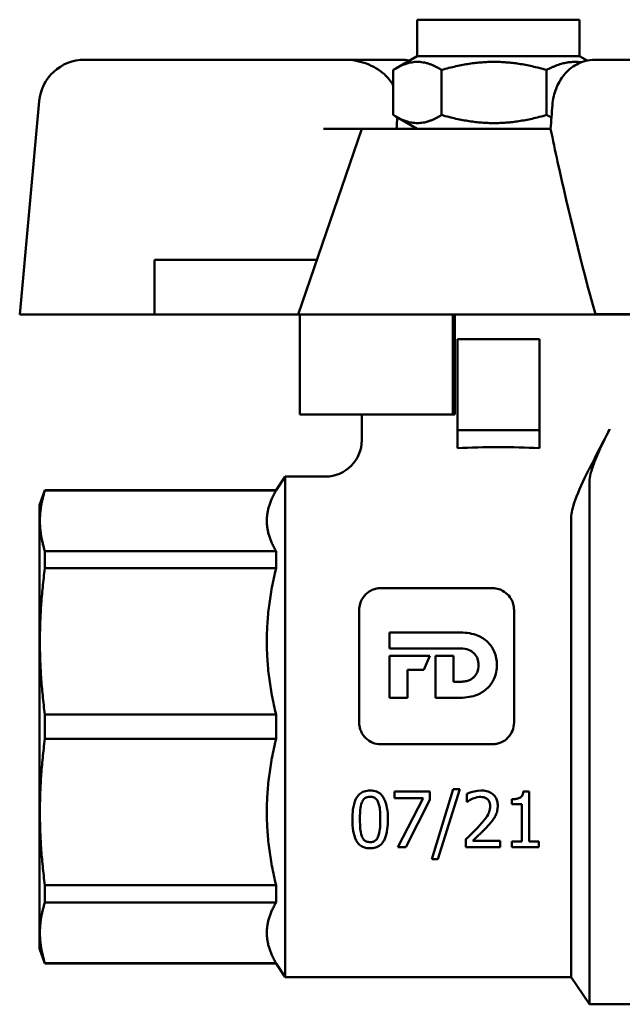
# Model space of a CAD drawing. Header units: millimetres. Extents: x 50 to 190, y 97 to 241.
# Tile 9 of 16: x 50 to 83, y 187 to 241. Entities that reach past the tile are written whole.
import ezdxf

# ---------------------------------------------------------------- set-up
doc = ezdxf.new("R2010")
doc.units = ezdxf.units.MM
doc.layers.add('Видимый контур (ГОСТ)', color=7, linetype='Continuous', lineweight=50)

msp = doc.modelspace()

# ---------------------------------------------------------------- linework, layer by layer
at = {"layer": 'Видимый контур (ГОСТ)'}
for p, q in [((71.581, 241.241), (80.481, 241.241)), ((71.581, 239.241), (71.581, 241.241)), ((80.481, 239.241), (80.481, 241.241)), ((71.581, 239.241), (70.404, 238.562)), ((71.581, 239.241), (80.481, 239.241)), ((80.481, 239.241), (80.909, 238.994)), ((67.616, 239.041), (53.308, 239.041)), ((70.697, 239.041), (67.616, 239.041)), ((81.365, 239.041), (88.278, 239.041)), ((70.264, 236.005), (70.264, 238.477)), ((72.912, 236.005), (72.912, 238.477)), ((78.679, 236.005), (78.679, 238.477)), ((50.812, 236.759), (49.749, 225.041)), ((71.581, 235.241), (70.404, 235.92)), ((68.531, 235.241), (65.031, 225.041)), ((68.531, 235.241), (66.433, 235.241)), ((68.531, 235.241), (78.902, 235.241)), ((57.144, 225.041), (57.144, 228.041)), ((57.144, 228.041), (59.05, 228.041)), ((66.06, 228.041), (59.05, 228.041)), ((49.749, 225.041), (57.144, 225.041)), ((59.05, 225.041), (57.144, 225.041)), ((59.05, 225.041), (65.031, 225.041)), ((65.132, 225.041), (65.031, 225.041)), ((65.132, 225.041), (65.132, 219.541)), ((73.523, 225.041), (65.132, 225.041)), ((73.523, 225.041), (73.523, 219.541)), ((81.367, 225.041), (73.523, 225.041)), ((73.644, 225.041), (73.644, 219.541)), ((88.23, 225.051), (81.363, 225.051)), ((88.23, 225.041), (81.367, 225.041)), ((78.281, 223.687), (73.781, 223.687)), ((73.781, 218.687), (73.781, 223.687)), ((78.281, 223.687), (78.281, 218.687)), ((65.132, 219.541), (73.523, 219.541)), ((68.531, 219.541), (68.531, 218.137)), ((73.644, 219.541), (73.523, 219.541)), ((73.781, 218.687), (78.281, 218.687)), ((73.781, 217.694), (73.781, 218.687)), ((78.281, 218.687), (78.281, 217.694)), ((63.825, 215.387), (64.331, 216.137)), ((64.331, 216.137), (64.331, 188.637)), ((66.531, 216.137), (64.331, 216.137)), ((50.831, 214.563), (51.131, 215.387)), ((51.131, 215.37), (51.131, 215.387)), ((63.825, 215.387), (51.131, 215.387)), ((63.825, 215.37), (51.131, 215.37)), ((63.825, 215.387), (63.825, 215.37)), ((81.031, 215.862), (81.031, 187.137)), ((50.831, 214.563), (50.831, 190.211)), ((80.031, 188.637), (80.031, 213.897)), ((51.131, 211.095), (51.131, 212.039)), ((63.825, 212.039), (51.131, 212.039)), ((63.825, 212.039), (63.825, 211.095)), ((63.825, 211.095), (51.131, 211.095)), ((75.708, 210.003), (69.57, 210.003)), ((68.39, 202.62), (68.39, 208.812)), ((76.89, 208.812), (76.89, 202.62)), ((70.061, 207.565), (70.061, 206.695)), ((70.061, 207.565), (73.945, 207.565)), ((73.96, 206.695), (70.061, 206.695)), ((70.061, 206.287), (70.061, 203.981)), ((70.061, 206.287), (72.268, 206.287)), ((71.937, 205.509), (72.268, 206.287)), ((72.574, 206.287), (72.574, 203.981)), ((72.574, 206.287), (73.559, 206.287)), ((73.559, 204.862), (73.559, 206.287)), ((71.937, 205.509), (71.045, 205.509)), ((71.045, 203.981), (71.045, 205.509)), ((73.559, 204.862), (73.96, 204.862)), ((71.045, 203.981), (70.061, 203.981)), ((73.924, 203.981), (72.574, 203.981)), ((51.131, 201.72), (51.131, 203.055)), ((63.825, 203.055), (51.131, 203.055)), ((63.825, 203.055), (63.825, 201.72)), ((63.825, 201.72), (51.131, 201.72)), ((69.57, 201.429), (75.708, 201.429)), ((72.268, 198.822), (70.334, 198.822)), ((70.334, 198.464), (70.334, 198.822)), ((72.268, 198.822), (72.268, 198.365)), ((72.37, 195.112), (73.558, 198.958)), ((73.908, 198.958), (72.715, 195.112)), ((73.908, 198.958), (73.558, 198.958)), ((74.309, 198.269), (74.309, 198.704)), ((77.717, 198.832), (77.401, 198.832)), ((77.717, 198.832), (77.717, 196.085)), ((70.334, 198.464), (71.908, 198.464)), ((70.515, 195.774), (71.908, 198.464)), ((72.268, 198.365), (70.949, 195.774)), ((74.309, 198.269), (74.331, 198.269)), ((76.771, 198.128), (76.771, 198.407)), ((76.771, 198.128), (77.324, 198.128)), ((77.324, 196.085), (77.324, 198.128)), ((74.244, 195.774), (74.244, 196.206)), ((76.124, 196.127), (74.627, 196.127)), ((76.124, 196.127), (76.124, 195.774)), ((77.324, 196.085), (76.771, 196.085)), ((76.771, 195.774), (76.771, 196.085)), ((78.258, 196.085), (77.717, 196.085)), ((78.258, 196.085), (78.258, 195.774)), ((70.515, 195.774), (70.949, 195.774)), ((74.244, 195.774), (76.124, 195.774)), ((76.771, 195.774), (78.258, 195.774)), ((72.37, 195.112), (72.715, 195.112)), ((51.131, 192.735), (51.131, 193.679)), ((63.825, 193.679), (51.131, 193.679)), ((63.825, 193.679), (63.825, 192.735)), ((63.825, 192.735), (51.131, 192.735)), ((50.831, 190.211), (51.131, 189.387)), ((51.131, 189.387), (51.131, 189.404)), ((63.825, 189.404), (51.131, 189.404)), ((63.825, 189.387), (51.131, 189.387)), ((63.825, 189.404), (63.825, 189.387)), ((63.825, 189.387), (64.331, 188.637)), ((80.031, 188.637), (64.331, 188.637)), ((80.031, 188.637), (81.031, 187.137)), ((85.531, 187.137), (81.031, 187.137))]:
    msp.add_line(p, q, dxfattribs=at)
msp.add_arc((66.531, 218.137), 2, 270, 0, dxfattribs=at)
for centre, major_axis, ratio, start_param, end_param in [((53.299, 236.541), (1.468, 2.027), 0.99646, 0.62518, 2.10871), ((76.031, 169.041), (-0.355, -105), 0.071348, 4.022622, 4.03046), ((76.031, 216.364), (-7.5, 0), 0.185824, 4.407696, 5.017082)]:
    msp.add_ellipse(centre, major_axis=major_axis, ratio=ratio, start_param=start_param, end_param=end_param, dxfattribs=at)
for points, knots in [([(67.616, 239.041), (67.996, 239.041), (68.444, 238.959), (69.135, 238.698), (69.507, 238.479), (69.954, 238.074), (70.133, 237.855), (70.262, 237.629)], [1.997133, 1.997133, 1.997133, 1.997133, 2.1112677, 2.1112677, 2.2193159, 2.2193159, 2.2931681, 2.2931681, 2.2931681, 2.2931681]), ([(78.996, 236.541), (79.008, 236.707), (79.033, 236.872), (79.138, 237.32), (79.243, 237.59), (79.533, 238.1), (79.723, 238.33), (80.186, 238.724), (80.465, 238.872), (80.958, 239.013), (81.16, 239.041), (81.365, 239.041)], [0.8404079, 0.8404079, 0.8404079, 0.8404079, 0.8906396, 0.8906396, 0.9791845, 0.9791845, 1.0766663, 1.0766663, 1.1860617, 1.1860617, 1.2579209, 1.2579209, 1.2579209, 1.2579209]), ([(81.363, 225.051), (80.586, 227.85), (79.89, 230.647), (79.154, 234.03), (79.026, 234.636), (78.902, 235.241)], [3.915997, 3.915997, 3.915997, 3.915997, 4.747978, 4.747978, 4.929932, 4.929932, 4.929932, 4.929932]), ([(82.141, 218.734), (81.956, 218.378), (81.551, 217.568), (81.216, 216.689), (81.144, 216.474), (81.056, 216.126), (81.031, 215.98), (81.031, 215.862)], [0, 0, 0, 0, 0.1433815, 0.1433815, 0.18988, 0.18988, 0.2276925, 0.2276925, 0.2276925, 0.2276925]), ([(81.031, 216.576), (81.421, 217.343), (81.796, 218.068), (82.134, 218.72), (82.137, 218.727), (82.141, 218.734)], [5.9870804, 5.9870804, 5.9870804, 5.9870804, 6.2459945, 6.2459945, 6.2488676, 6.2488676, 6.2488676, 6.2488676]), ([(80.945, 216.407), (80.717, 215.958), (80.436, 215.364), (80.181, 214.651), (80.123, 214.463), (80.051, 214.147), (80.031, 214.012), (80.031, 213.897)], [0, 0, 0, 0, 0.1623851, 0.1623851, 0.2215562, 0.2215562, 0.2718126, 0.2718126, 0.2718126, 0.2718126]), ([(69.57, 210.003), (69.476, 210.003), (69.384, 209.992), (69.204, 209.949), (69.119, 209.917), (68.898, 209.804), (68.776, 209.706), (68.565, 209.46), (68.483, 209.307), (68.405, 209.037), (68.39, 208.925), (68.39, 208.812)], [-0.2013491, -0.2013491, -0.2013491, -0.2013491, -0.1730022, -0.1730022, -0.1450125, -0.1450125, -0.0952297, -0.0952297, -0.0380178, -0.0380178, 0, 0, 0, 0]), ([(76.89, 208.812), (76.89, 208.918), (76.876, 209.023), (76.821, 209.224), (76.782, 209.319), (76.656, 209.539), (76.555, 209.657), (76.329, 209.834), (76.212, 209.898), (75.963, 209.982), (75.837, 210.003), (75.708, 210.003)], [-0.2005352, -0.2005352, -0.2005352, -0.2005352, -0.1648842, -0.1648842, -0.130548, -0.130548, -0.0803457, -0.0803457, -0.0387282, -0.0387282, 0, 0, 0, 0]), ([(73.945, 207.565), (74.115, 207.565), (74.285, 207.552), (74.603, 207.495), (74.751, 207.454), (75.097, 207.314), (75.283, 207.199), (75.598, 206.901), (75.72, 206.724), (75.905, 206.293), (75.949, 206.041), (75.949, 205.784)], [-0.3109293, -0.3109293, -0.3109293, -0.3109293, -0.2598725, -0.2598725, -0.2137201, -0.2137201, -0.1465704, -0.1465704, -0.0793367, -0.0793367, 0, 0, 0, 0]), ([(74.94, 205.778), (74.94, 205.851), (74.933, 205.924), (74.906, 206.062), (74.886, 206.126), (74.817, 206.283), (74.758, 206.368), (74.601, 206.518), (74.506, 206.577), (74.272, 206.668), (74.124, 206.695), (73.96, 206.695)], [-0.1797237, -0.1797237, -0.1797237, -0.1797237, -0.1528981, -0.1528981, -0.1282358, -0.1282358, -0.089932, -0.089932, -0.0493162, -0.0493162, 0, 0, 0, 0]), ([(75.949, 205.784), (75.949, 205.654), (75.938, 205.524), (75.888, 205.275), (75.852, 205.157), (75.72, 204.85), (75.603, 204.677), (75.286, 204.365), (75.088, 204.24), (74.599, 204.041), (74.283, 203.981), (73.924, 203.981)], [-0.3676657, -0.3676657, -0.3676657, -0.3676657, -0.31861, -0.31861, -0.2721552, -0.2721552, -0.1939834, -0.1939834, -0.1075525, -0.1075525, 0, 0, 0, 0]), ([(73.96, 204.862), (74.046, 204.862), (74.133, 204.869), (74.295, 204.9), (74.371, 204.922), (74.537, 204.995), (74.622, 205.05), (74.769, 205.196), (74.826, 205.282), (74.919, 205.505), (74.94, 205.642), (74.94, 205.778)], [-0.1545528, -0.1545528, -0.1545528, -0.1545528, -0.1286116, -0.1286116, -0.1049081, -0.1049081, -0.0740348, -0.0740348, -0.0420388, -0.0420388, 0, 0, 0, 0]), ([(68.39, 202.62), (68.39, 202.536), (68.398, 202.452), (68.433, 202.29), (68.458, 202.212), (68.554, 201.994), (68.644, 201.865), (68.866, 201.653), (68.993, 201.57), (69.272, 201.457), (69.42, 201.429), (69.57, 201.429)], [-0.1872005, -0.1872005, -0.1872005, -0.1872005, -0.161897, -0.161897, -0.1373808, -0.1373808, -0.0903749, -0.0903749, -0.0451462, -0.0451462, 0, 0, 0, 0]), ([(75.708, 201.429), (75.789, 201.429), (75.87, 201.437), (76.028, 201.47), (76.103, 201.494), (76.319, 201.588), (76.448, 201.679), (76.662, 201.901), (76.746, 202.03), (76.86, 202.314), (76.89, 202.466), (76.89, 202.62)], [-0.1873533, -0.1873533, -0.1873533, -0.1873533, -0.162845, -0.162845, -0.1390536, -0.1390536, -0.0921059, -0.0921059, -0.0462328, -0.0462328, 0, 0, 0, 0]), ([(68.991, 198.884), (68.88, 198.884), (68.769, 198.87), (68.571, 198.803), (68.488, 198.755), (68.314, 198.606), (68.251, 198.505), (68.12, 198.247), (68.073, 198.036), (68.023, 197.662), (68.015, 197.475), (68.015, 197.296)], [-0.1915164, -0.1915164, -0.1915164, -0.1915164, -0.1682523, -0.1682523, -0.1475372, -0.1475372, -0.1194574, -0.1194574, -0.0576516, -0.0576516, 0, 0, 0, 0]), ([(69.964, 197.298), (69.964, 197.508), (69.952, 197.729), (69.887, 198.098), (69.842, 198.266), (69.717, 198.517), (69.658, 198.6), (69.518, 198.734), (69.437, 198.786), (69.232, 198.867), (69.112, 198.884), (68.991, 198.884)], [-0.1926837, -0.1926837, -0.1926837, -0.1926837, -0.1375806, -0.1375806, -0.0955199, -0.0955199, -0.0661733, -0.0661733, -0.0363071, -0.0363071, 0, 0, 0, 0]), ([(75.089, 198.886), (74.814, 198.886), (74.552, 198.8), (74.382, 198.737), (74.344, 198.721), (74.309, 198.704)], [-0.05476735, -0.05476735, -0.05476735, -0.05476735, -0.01188555, -0.01188555, 0, 0, 0, 0]), ([(75.998, 198.049), (75.998, 198.135), (75.989, 198.221), (75.947, 198.38), (75.917, 198.452), (75.821, 198.603), (75.753, 198.671), (75.593, 198.786), (75.494, 198.828), (75.291, 198.877), (75.189, 198.886), (75.089, 198.886)], [-0.1339032, -0.1339032, -0.1339032, -0.1339032, -0.1106679, -0.1106679, -0.0896169, -0.0896169, -0.0629188, -0.0629188, -0.0300942, -0.0300942, 0, 0, 0, 0]), ([(77.401, 198.832), (77.396, 198.77), (77.384, 198.707), (77.345, 198.612), (77.324, 198.577), (77.271, 198.521), (77.24, 198.497), (77.13, 198.446), (77.055, 198.429), (76.915, 198.41), (76.842, 198.407), (76.771, 198.407)], [-0.1016334, -0.1016334, -0.1016334, -0.1016334, -0.0751705, -0.0751705, -0.0577881, -0.0577881, -0.0424078, -0.0424078, -0.0211336, -0.0211336, 0, 0, 0, 0]), ([(68.43, 197.296), (68.43, 197.587), (68.446, 197.77), (68.464, 197.96), (68.488, 198.103), (68.536, 198.224)], [-0.06054574, -0.06054574, -0.06054574, -0.06054574, -0.04084449, -0.04084449, 0, 0, 0, 0]), ([(68.536, 198.224), (68.552, 198.265), (68.572, 198.305), (68.617, 198.374), (68.642, 198.405), (68.715, 198.474), (68.759, 198.498), (68.86, 198.537), (68.925, 198.545), (68.991, 198.545)], [-0.05082914, -0.05082914, -0.05082914, -0.05082914, -0.04119467, -0.04119467, -0.03262497, -0.03262497, -0.01959444, -0.01959444, 0, 0, 0, 0]), ([(68.991, 198.545), (69.028, 198.545), (69.066, 198.542), (69.137, 198.529), (69.169, 198.519), (69.228, 198.493), (69.275, 198.468), (69.374, 198.363), (69.411, 198.297), (69.438, 198.229)], [-0.09450355, -0.09450355, -0.09450355, -0.09450355, -0.06814314, -0.06814314, -0.04430411, -0.04430411, -0.02273818, -0.02273818, 0, 0, 0, 0]), ([(69.438, 198.229), (69.497, 198.081), (69.516, 197.917), (69.543, 197.665), (69.549, 197.476), (69.549, 197.298)], [-0.08094838, -0.08094838, -0.08094838, -0.08094838, -0.05708291, -0.05708291, 0, 0, 0, 0]), ([(74.331, 198.269), (74.365, 198.293), (74.46, 198.359), (74.584, 198.419), (74.605, 198.428), (74.627, 198.437)], [-0.04146105, -0.04146105, -0.04146105, -0.04146105, -0.00709705, -0.00709705, 0, 0, 0, 0]), ([(74.627, 198.437), (74.704, 198.469), (74.833, 198.516), (75.004, 198.532), (75.032, 198.533), (75.059, 198.533)], [-0.05161589, -0.05161589, -0.05161589, -0.05161589, -0.00829445, -0.00829445, 0, 0, 0, 0]), ([(75.583, 198.027), (75.583, 197.96), (75.576, 197.894), (75.547, 197.763), (75.526, 197.699), (75.461, 197.554), (75.392, 197.427), (75.133, 197.111), (75.056, 197.023), (74.98, 196.94)], [-0.2667997, -0.2667997, -0.2667997, -0.2667997, -0.1981169, -0.1981169, -0.1280362, -0.1280362, -0.0353395, -0.0353395, 0, 0, 0, 0]), ([(75.059, 198.533), (75.117, 198.533), (75.175, 198.527), (75.282, 198.5), (75.33, 198.48), (75.395, 198.439), (75.414, 198.425), (75.432, 198.41)], [-0.04063243, -0.04063243, -0.04063243, -0.04063243, -0.02321908, -0.02321908, -0.00725044, -0.00725044, 0, 0, 0, 0]), ([(75.432, 198.41), (75.473, 198.375), (75.504, 198.333), (75.558, 198.227), (75.571, 198.168), (75.581, 198.088), (75.583, 198.057), (75.583, 198.027)], [-0.03763402, -0.03763402, -0.03763402, -0.03763402, -0.02533419, -0.02533419, -0.00963801, -0.00963801, 0, 0, 0, 0]), ([(75.84, 197.439), (75.881, 197.51), (75.914, 197.585), (75.967, 197.747), (75.984, 197.829), (75.996, 197.961), (75.998, 198.005), (75.998, 198.049)], [-0.06768216, -0.06768216, -0.06768216, -0.06768216, -0.04194578, -0.04194578, -0.01379532, -0.01379532, 0, 0, 0, 0]), ([(68.015, 197.296), (68.015, 197.079), (68.028, 196.857), (68.094, 196.477), (68.143, 196.298), (68.267, 196.068), (68.326, 195.981), (68.481, 195.844), (68.561, 195.797), (68.759, 195.725), (68.874, 195.71), (68.991, 195.71)], [-0.2617476, -0.2617476, -0.2617476, -0.2617476, -0.1733896, -0.1733896, -0.1005195, -0.1005195, -0.0641967, -0.0641967, -0.0348692, -0.0348692, 0, 0, 0, 0]), ([(68.534, 196.377), (68.472, 196.538), (68.456, 196.693), (68.434, 196.929), (68.43, 197.117), (68.43, 197.296)], [-0.07970707, -0.07970707, -0.07970707, -0.07970707, -0.05722597, -0.05722597, 0, 0, 0, 0]), ([(68.991, 195.71), (69.092, 195.71), (69.193, 195.722), (69.382, 195.78), (69.466, 195.823), (69.64, 195.962), (69.707, 196.058), (69.858, 196.334), (69.907, 196.567), (69.955, 196.931), (69.964, 197.116), (69.964, 197.298)], [-0.1861613, -0.1861613, -0.1861613, -0.1861613, -0.1661433, -0.1661433, -0.1465893, -0.1465893, -0.1199621, -0.1199621, -0.0584187, -0.0584187, 0, 0, 0, 0]), ([(69.549, 197.298), (69.549, 197.035), (69.536, 196.86), (69.511, 196.626), (69.486, 196.487), (69.44, 196.369)], [-0.07683251, -0.07683251, -0.07683251, -0.07683251, -0.04132809, -0.04132809, 0, 0, 0, 0]), ([(74.98, 196.94), (74.838, 196.783), (74.659, 196.6), (74.338, 196.295), (74.291, 196.251), (74.244, 196.206)], [-0.1396227, -0.1396227, -0.1396227, -0.1396227, -0.0203977, -0.0203977, 0, 0, 0, 0]), ([(75.432, 196.918), (75.558, 197.051), (75.681, 197.188), (75.802, 197.373), (75.821, 197.405), (75.84, 197.439)], [-0.06935473, -0.06935473, -0.06935473, -0.06935473, -0.01204448, -0.01204448, 0, 0, 0, 0]), ([(74.627, 196.127), (74.721, 196.215), (74.819, 196.307), (75.037, 196.514), (75.161, 196.634), (75.336, 196.814), (75.384, 196.866), (75.432, 196.918)], [-0.128581, -0.128581, -0.128581, -0.128581, -0.078715, -0.078715, -0.0222205, -0.0222205, 0, 0, 0, 0]), ([(68.991, 196.048), (68.951, 196.048), (68.912, 196.051), (68.838, 196.066), (68.805, 196.076), (68.748, 196.103), (68.701, 196.128), (68.598, 196.238), (68.56, 196.306), (68.534, 196.377)], [-0.110297, -0.110297, -0.110297, -0.110297, -0.0776252, -0.0776252, -0.047958, -0.047958, -0.0247373, -0.0247373, 0, 0, 0, 0]), ([(69.44, 196.369), (69.413, 196.298), (69.374, 196.227), (69.275, 196.128), (69.233, 196.104), (69.17, 196.075), (69.137, 196.065), (69.085, 196.055), (69.066, 196.052), (69.029, 196.049), (69.01, 196.048), (68.991, 196.048)], [-0.04622454, -0.04622454, -0.04622454, -0.04622454, -0.03242333, -0.03242333, -0.02180028, -0.02180028, -0.01132317, -0.01132317, -0.00575063, -0.00575063, 0, 0, 0, 0])]:
    msp.add_open_spline(points, degree=3, knots=knots, dxfattribs=at)
for points, weights in [([(72.912, 238.477), (71.588, 239.31), (70.264, 238.477)], [1, 1.15470053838, 1]), ([(78.679, 238.477), (75.795, 239.31), (72.912, 238.477)], [1, 1.15470053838, 1]), ([(80.588, 238.899), (79.698, 239.021), (78.679, 238.477)], [1.07288685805, 1.09593106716, 1]), ([(70.264, 236.005), (71.588, 235.172), (72.912, 236.005)], [1, 1.15470053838, 1]), ([(72.912, 236.005), (75.795, 235.172), (78.679, 236.005)], [1, 1.15470053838, 1]), ([(78.679, 236.005), (78.816, 235.932), (78.948, 235.871)], [1, 1.01194853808, 1.02205134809]), ([(51.131, 215.37), (50.601, 213.705), (51.131, 212.039)], [1, 1.0612244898, 1]), ([(63.825, 212.039), (62.842, 213.705), (63.825, 215.37)], [1.0297029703, 1.09274600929, 1.0297029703]), ([(51.131, 211.095), (50.601, 207.075), (51.131, 203.055)], [1, 1.0612244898, 1]), ([(63.825, 203.055), (62.842, 207.075), (63.825, 211.095)], [1.0297029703, 1.09274600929, 1.0297029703]), ([(51.131, 201.72), (50.601, 197.699), (51.131, 193.679)], [1, 1.0612244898, 1]), ([(63.825, 193.679), (62.842, 197.699), (63.825, 201.72)], [1.0297029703, 1.09274600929, 1.0297029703]), ([(51.131, 192.735), (50.601, 191.07), (51.131, 189.404)], [1, 1.0612244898, 1]), ([(63.825, 189.404), (62.842, 191.07), (63.825, 192.735)], [1.0297029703, 1.09274600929, 1.0297029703])]:
    msp.add_rational_spline(points, weights, degree=2, dxfattribs=at)
for points in [[(71.153, 238.994), (71.003, 239.025), (70.851, 239.041), (70.697, 239.041)], [(78.902, 235.241), (78.934, 235.674), (78.965, 236.108), (78.996, 236.541)], [(81.363, 225.051), (81.364, 225.048), (81.366, 225.044), (81.367, 225.041)], [(80.945, 216.407), (80.974, 216.463), (81.002, 216.52), (81.031, 216.576)]]:
    msp.add_open_spline(points, degree=3, dxfattribs=at)

doc.saveas('drawing.dxf')
